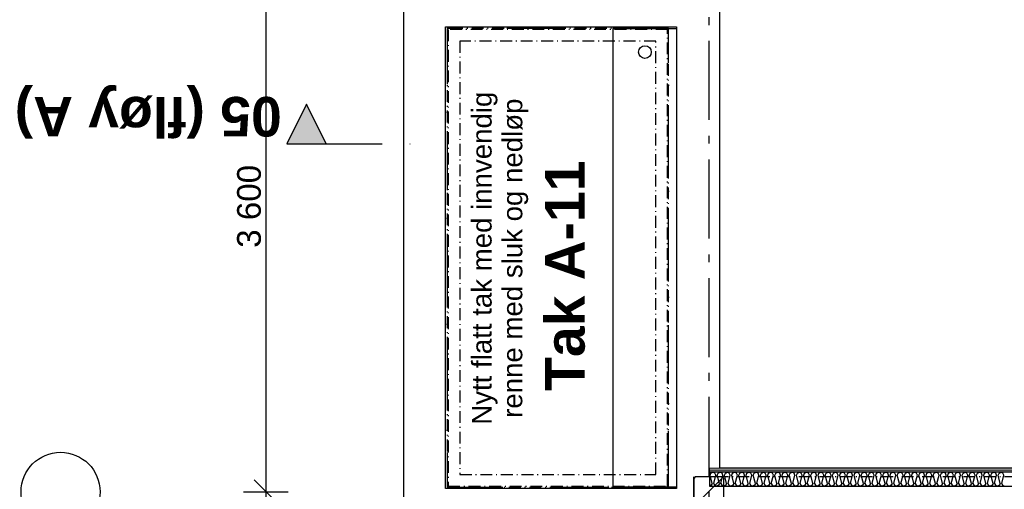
# Model space of a CAD drawing. Header units: millimetres. Extents: x -117798 to 93698, y -182207 to 252400.
# Tile 148 of 222: x -82030 to -75805, y -18601 to -15632. Entities that reach past the tile are written whole.
import ezdxf
from ezdxf.enums import TextEntityAlignment as Align

# ---------------------------------------------------------------- set-up
doc = ezdxf.new("R2010")
doc.units = ezdxf.units.MM
doc.header["$LTSCALE"] = 0.5
doc.header["$MEASUREMENT"] = 0
for name, pattern in [('Akselinje', [1500, 1000, -200, 100, -200]), ('Over snittplan', [260, 150, -50, 10, -50]), ('PLINE', [0]), ('Prikk & stiplet', [1340.555525, 705.555534, -352.777767, 0, -282.222223])]:
    doc.linetypes.add(name, pattern=pattern)
for name, color, linetype in [('0(Nye konstruksjoner)', 7, 'Continuous'), ('222- Søyler', 7, 'Continuous'), ('222- Søyler  (Skravur)', 7, 'Continuous'), ('223- Bjelker', 7, 'Continuous'), ('223- Bjelker(Nye konstruksjoner)', 7, 'Continuous'), ('242- Ikke-bærende innervegger (Skravur)(Nye konstruksjoner)', 7, 'Continuous'), ('242- Ikke-bærende innervegger(Nye konstruksjoner)', 7, 'Continuous'), ('256- Faste himlinger og overflatebehandling(Nye konstruksjoner)', 7, 'Continuous'), ('26-- Yttertak(Nye konstruksjoner)', 7, 'Continuous'), ('262- Taktekking(Nye konstruksjoner)', 7, 'Continuous'), ('82-- Modullinjer', 7, 'Continuous'), ('842-M___1_50 Målsetting bygning(Nye konstruksjoner)', 7, 'Continuous'), ('852- Snittmarkør', 7, 'Continuous'), ('tiltaksgrense', 7, 'Continuous')]:
    doc.layers.add(name, color=color, linetype=linetype)
doc.layers.add('236- Innvendig kledning og overflate(Nye konstruksjoner)', color=7, linetype='Continuous', lineweight=0)
doc.styles.add('GENERATED_STYLE_1', font='arial.ttf')
doc.styles.add('GENERATED_STYLE_4', font='arial.ttf')
doc.linetypes.add('Tiltaksgrense', pattern='A,0,[3,A-2607.112 Plan 2. etasje1.Shx,S=4.761905,R=0,X=0,Y=0],-1200,0', length=1200)
doc.dimstyles.new('GENERATED_STYLE__2', dxfattribs={"dimtxt": 150, "dimasz": 142.5, "dimexe": 0.18, "dimexo": 0.0625, "dimgap": 0, "dimtad": 1, "dimdec": 0, "dimzin": 0, "dimdsep": 46, "dimtxsty": 'GENERATED_STYLE_1', "dimblk": 'ARROWHEAD_6', "dimblk1": 'ARROWHEAD_6', "dimblk2": 'ARROWHEAD_6', "dimcen": 0.09, "dimse1": 1, "dimse2": 1, "dimclrd": 256, "dimclre": 256, "dimclrt": 256, "dimadec": 1, "dimazin": 0, "dimtfac": 1, "dimtdec": 4, "dimtmove": 0, "dimatfit": 3, "dimfxl": 1, "dimtolj": 1, "dimtzin": 0, "dimarcsym": 0})
pattern_1 = [(180, (0, 0), (0, 86.60254), [0, -50]), (180, (-25, -43.3), (0, 86.60254), [0, -50])]

# ---------------------------------------------------------------- blocks, each defined once
blk = doc.blocks.new('*X33')
at = {"layer": '242- Ikke-bærende innervegger (Skravur)(Nye konstruksjoner)', "linetype": 'PLINE'}
for p, q in [((-77664.9, -18511.1), (-77659.4, -18498.9)), ((-77651.7, -18563.9), (-77664.9, -18511.1)), ((-77659.4, -18498.9), (-77647, -18491.9)), ((-77634.5, -18498.9), (-77647, -18491.9)), ((-77642.2, -18563.9), (-77629, -18511.1)), ((-77629, -18511.1), (-77634.5, -18498.9)), ((-77619.4, -18511.1), (-77613.9, -18498.9)), ((-77606.2, -18563.9), (-77619.4, -18511.1)), ((-77613.9, -18498.9), (-77601.4, -18491.9)), ((-77589, -18498.9), (-77601.4, -18491.9)), ((-77596.6, -18563.9), (-77583.4, -18511.1)), ((-77583.4, -18511.1), (-77589, -18498.9)), ((-77573.9, -18511.1), (-77568.3, -18498.9)), ((-77560.7, -18563.9), (-77573.9, -18511.1)), ((-77568.3, -18498.9), (-77555.9, -18491.9)), ((-77543.5, -18498.9), (-77555.9, -18491.9)), ((-77551.1, -18563.9), (-77537.9, -18511.1)), ((-77537.9, -18511.1), (-77543.5, -18498.9)), ((-77528.4, -18511.1), (-77522.8, -18498.9)), ((-77515.2, -18563.9), (-77528.4, -18511.1)), ((-77522.8, -18498.9), (-77510.4, -18491.9)), ((-77497.9, -18498.9), (-77510.4, -18491.9)), ((-77505.6, -18563.9), (-77492.4, -18511.1)), ((-77492.4, -18511.1), (-77497.9, -18498.9)), ((-77482.8, -18511.1), (-77477.3, -18498.9)), ((-77469.6, -18563.9), (-77482.8, -18511.1)), ((-77477.3, -18498.9), (-77464.8, -18491.9)), ((-77452.4, -18498.9), (-77464.8, -18491.9)), ((-77460.1, -18563.9), (-77446.9, -18511.1)), ((-77446.9, -18511.1), (-77452.4, -18498.9)), ((-77437.3, -18511.1), (-77431.8, -18498.9)), ((-77424.1, -18563.9), (-77437.3, -18511.1)), ((-77431.8, -18498.9), (-77419.3, -18491.9)), ((-77406.9, -18498.9), (-77419.3, -18491.9)), ((-77414.5, -18563.9), (-77401.3, -18511.1)), ((-77401.3, -18511.1), (-77406.9, -18498.9)), ((-77391.8, -18511.1), (-77386.2, -18498.9)), ((-77378.6, -18563.9), (-77391.8, -18511.1)), ((-77386.2, -18498.9), (-77373.8, -18491.9)), ((-77361.4, -18498.9), (-77373.8, -18491.9)), ((-77369, -18563.9), (-77355.8, -18511.1)), ((-77355.8, -18511.1), (-77361.4, -18498.9)), ((-77346.2, -18511.1), (-77340.7, -18498.9)), ((-77333, -18563.9), (-77346.2, -18511.1)), ((-77340.7, -18498.9), (-77328.3, -18491.9)), ((-77315.8, -18498.9), (-77328.3, -18491.9)), ((-77323.5, -18563.9), (-77310.3, -18511.1)), ((-77310.3, -18511.1), (-77315.8, -18498.9)), ((-77300.7, -18511.1), (-77295.2, -18498.9)), ((-77287.5, -18563.9), (-77300.7, -18511.1)), ((-77295.2, -18498.9), (-77282.7, -18491.9)), ((-77270.3, -18498.9), (-77282.7, -18491.9)), ((-77278, -18563.9), (-77264.8, -18511.1)), ((-77264.8, -18511.1), (-77270.3, -18498.9)), ((-77255.2, -18511.1), (-77249.6, -18498.9)), ((-77242, -18563.9), (-77255.2, -18511.1)), ((-77249.6, -18498.9), (-77237.2, -18491.9)), ((-77224.8, -18498.9), (-77237.2, -18491.9)), ((-77232.4, -18563.9), (-77219.2, -18511.1)), ((-77219.2, -18511.1), (-77224.8, -18498.9)), ((-77209.7, -18511.1), (-77204.1, -18498.9)), ((-77196.5, -18563.9), (-77209.7, -18511.1)), ((-77204.1, -18498.9), (-77191.7, -18491.9)), ((-77179.2, -18498.9), (-77191.7, -18491.9)), ((-77186.9, -18563.9), (-77173.7, -18511.1)), ((-77173.7, -18511.1), (-77179.2, -18498.9)), ((-77164.1, -18511.1), (-77158.6, -18498.9)), ((-77150.9, -18563.9), (-77164.1, -18511.1)), ((-77158.6, -18498.9), (-77146.2, -18491.9)), ((-77133.7, -18498.9), (-77146.2, -18491.9)), ((-77141.4, -18563.9), (-77128.2, -18511.1)), ((-77128.2, -18511.1), (-77133.7, -18498.9)), ((-77118.6, -18511.1), (-77113.1, -18498.9)), ((-77105.4, -18563.9), (-77118.6, -18511.1)), ((-77113.1, -18498.9), (-77100.6, -18491.9)), ((-77088.2, -18498.9), (-77100.6, -18491.9)), ((-77095.8, -18563.9), (-77082.6, -18511.1)), ((-77082.6, -18511.1), (-77088.2, -18498.9)), ((-77073.1, -18511.1), (-77067.5, -18498.9)), ((-77059.9, -18563.9), (-77073.1, -18511.1)), ((-77067.5, -18498.9), (-77055.1, -18491.9)), ((-77042.7, -18498.9), (-77055.1, -18491.9)), ((-77050.3, -18563.9), (-77037.1, -18511.1)), ((-77037.1, -18511.1), (-77042.7, -18498.9)), ((-77027.6, -18511.1), (-77022, -18498.9)), ((-77014.4, -18563.9), (-77027.6, -18511.1)), ((-77022, -18498.9), (-77009.6, -18491.9)), ((-76997.1, -18498.9), (-77009.6, -18491.9)), ((-77004.8, -18563.9), (-76991.6, -18511.1)), ((-76991.6, -18511.1), (-76997.1, -18498.9)), ((-76982, -18511.1), (-76976.5, -18498.9)), ((-76968.8, -18563.9), (-76982, -18511.1)), ((-76976.5, -18498.9), (-76964, -18491.9)), ((-76951.6, -18498.9), (-76964, -18491.9)), ((-76959.3, -18563.9), (-76946.1, -18511.1)), ((-76946.1, -18511.1), (-76951.6, -18498.9)), ((-76936.5, -18511.1), (-76931, -18498.9)), ((-76923.3, -18563.9), (-76936.5, -18511.1)), ((-76931, -18498.9), (-76918.5, -18491.9)), ((-76906.1, -18498.9), (-76918.5, -18491.9)), ((-76913.7, -18563.9), (-76900.5, -18511.1)), ((-76900.5, -18511.1), (-76906.1, -18498.9)), ((-76891, -18511.1), (-76885.4, -18498.9)), ((-76877.8, -18563.9), (-76891, -18511.1)), ((-76885.4, -18498.9), (-76873, -18491.9)), ((-76860.6, -18498.9), (-76873, -18491.9)), ((-76868.2, -18563.9), (-76855, -18511.1)), ((-76855, -18511.1), (-76860.6, -18498.9)), ((-76845.4, -18511.1), (-76839.9, -18498.9)), ((-76832.2, -18563.9), (-76845.4, -18511.1)), ((-76839.9, -18498.9), (-76827.5, -18491.9)), ((-76815, -18498.9), (-76827.5, -18491.9)), ((-76822.7, -18563.9), (-76809.5, -18511.1)), ((-76809.5, -18511.1), (-76815, -18498.9)), ((-76799.9, -18511.1), (-76794.4, -18498.9)), ((-76786.7, -18563.9), (-76799.9, -18511.1)), ((-76794.4, -18498.9), (-76781.9, -18491.9)), ((-76769.5, -18498.9), (-76781.9, -18491.9)), ((-76777.2, -18563.9), (-76764, -18511.1)), ((-76764, -18511.1), (-76769.5, -18498.9)), ((-76754.4, -18511.1), (-76748.8, -18498.9)), ((-76741.2, -18563.9), (-76754.4, -18511.1)), ((-76748.8, -18498.9), (-76736.4, -18491.9)), ((-76724, -18498.9), (-76736.4, -18491.9)), ((-76731.6, -18563.9), (-76718.4, -18511.1)), ((-76718.4, -18511.1), (-76724, -18498.9)), ((-76708.9, -18511.1), (-76703.3, -18498.9)), ((-76695.7, -18563.9), (-76708.9, -18511.1)), ((-76703.3, -18498.9), (-76690.9, -18491.9)), ((-76678.4, -18498.9), (-76690.9, -18491.9)), ((-76686.1, -18563.9), (-76672.9, -18511.1)), ((-76672.9, -18511.1), (-76678.4, -18498.9)), ((-76663.3, -18511.1), (-76657.8, -18498.9)), ((-76650.1, -18563.9), (-76663.3, -18511.1)), ((-76657.8, -18498.9), (-76645.4, -18491.9)), ((-76632.9, -18498.9), (-76645.4, -18491.9)), ((-76640.6, -18563.9), (-76627.4, -18511.1)), ((-76627.4, -18511.1), (-76632.9, -18498.9)), ((-76617.8, -18511.1), (-76612.3, -18498.9)), ((-76604.6, -18563.9), (-76617.8, -18511.1)), ((-76612.3, -18498.9), (-76599.8, -18491.9)), ((-76587.4, -18498.9), (-76599.8, -18491.9)), ((-76595, -18563.9), (-76581.8, -18511.1)), ((-76581.8, -18511.1), (-76587.4, -18498.9)), ((-76572.3, -18511.1), (-76566.7, -18498.9)), ((-76559.1, -18563.9), (-76572.3, -18511.1)), ((-76566.7, -18498.9), (-76554.3, -18491.9)), ((-76541.9, -18498.9), (-76554.3, -18491.9)), ((-76549.5, -18563.9), (-76536.3, -18511.1)), ((-76536.3, -18511.1), (-76541.9, -18498.9)), ((-76526.8, -18511.1), (-76521.2, -18498.9)), ((-76513.6, -18563.9), (-76526.8, -18511.1)), ((-76521.2, -18498.9), (-76508.8, -18491.9)), ((-76496.3, -18498.9), (-76508.8, -18491.9)), ((-76504, -18563.9), (-76490.8, -18511.1)), ((-76490.8, -18511.1), (-76496.3, -18498.9)), ((-76481.2, -18511.1), (-76475.7, -18498.9)), ((-76468, -18563.9), (-76481.2, -18511.1)), ((-76475.7, -18498.9), (-76463.2, -18491.9)), ((-76450.8, -18498.9), (-76463.2, -18491.9)), ((-76458.5, -18563.9), (-76445.3, -18511.1)), ((-76445.3, -18511.1), (-76450.8, -18498.9)), ((-76435.7, -18511.1), (-76430.2, -18498.9)), ((-76422.5, -18563.9), (-76435.7, -18511.1)), ((-76430.2, -18498.9), (-76417.7, -18491.9)), ((-76405.3, -18498.9), (-76417.7, -18491.9)), ((-76412.9, -18563.9), (-76399.7, -18511.1)), ((-76399.7, -18511.1), (-76405.3, -18498.9)), ((-76390.2, -18511.1), (-76384.6, -18498.9)), ((-76377, -18563.9), (-76390.2, -18511.1)), ((-76384.6, -18498.9), (-76372.2, -18491.9)), ((-76359.8, -18498.9), (-76372.2, -18491.9)), ((-76367.4, -18563.9), (-76354.2, -18511.1)), ((-76354.2, -18511.1), (-76359.8, -18498.9)), ((-76344.6, -18511.1), (-76339.1, -18498.9)), ((-76331.4, -18563.9), (-76344.6, -18511.1)), ((-76339.1, -18498.9), (-76326.7, -18491.9)), ((-76314.2, -18498.9), (-76326.7, -18491.9)), ((-76321.9, -18563.9), (-76308.7, -18511.1)), ((-76308.7, -18511.1), (-76314.2, -18498.9)), ((-76299.1, -18511.1), (-76293.6, -18498.9)), ((-76285.9, -18563.9), (-76299.1, -18511.1)), ((-76293.6, -18498.9), (-76281.1, -18491.9)), ((-76268.7, -18498.9), (-76281.1, -18491.9)), ((-76276.4, -18563.9), (-76263.2, -18511.1)), ((-76263.2, -18511.1), (-76268.7, -18498.9)), ((-76253.6, -18511.1), (-76248, -18498.9)), ((-76240.4, -18563.9), (-76253.6, -18511.1)), ((-76248, -18498.9), (-76235.6, -18491.9)), ((-76223.2, -18498.9), (-76235.6, -18491.9)), ((-76230.8, -18563.9), (-76217.6, -18511.1)), ((-76217.6, -18511.1), (-76223.2, -18498.9)), ((-76208.1, -18511.1), (-76202.5, -18498.9)), ((-76194.9, -18563.9), (-76208.1, -18511.1)), ((-76202.5, -18498.9), (-76190.1, -18491.9)), ((-76177.6, -18498.9), (-76190.1, -18491.9)), ((-76185.3, -18563.9), (-76172.1, -18511.1)), ((-76172.1, -18511.1), (-76177.6, -18498.9)), ((-76162.5, -18511.1), (-76157, -18498.9)), ((-76149.3, -18563.9), (-76162.5, -18511.1)), ((-76157, -18498.9), (-76144.6, -18491.9)), ((-76132.1, -18498.9), (-76144.6, -18491.9)), ((-76139.8, -18563.9), (-76126.6, -18511.1)), ((-76126.6, -18511.1), (-76132.1, -18498.9)), ((-76117, -18511.1), (-76111.5, -18498.9)), ((-76103.8, -18563.9), (-76117, -18511.1)), ((-76111.5, -18498.9), (-76099, -18491.9)), ((-76086.6, -18498.9), (-76099, -18491.9)), ((-76094.2, -18563.9), (-76081, -18511.1)), ((-76081, -18511.1), (-76086.6, -18498.9)), ((-76071.5, -18511.1), (-76065.9, -18498.9)), ((-76058.3, -18563.9), (-76071.5, -18511.1)), ((-76065.9, -18498.9), (-76053.5, -18491.9)), ((-76041.1, -18498.9), (-76053.5, -18491.9)), ((-76048.7, -18563.9), (-76035.5, -18511.1)), ((-76035.5, -18511.1), (-76041.1, -18498.9)), ((-76026, -18511.1), (-76020.4, -18498.9)), ((-76012.8, -18563.9), (-76026, -18511.1)), ((-76020.4, -18498.9), (-76008, -18491.9)), ((-75995.5, -18498.9), (-76008, -18491.9)), ((-76003.2, -18563.9), (-75990, -18511.1)), ((-75990, -18511.1), (-75995.5, -18498.9)), ((-75980.4, -18511.1), (-75974.9, -18498.9)), ((-75967.2, -18563.9), (-75980.4, -18511.1)), ((-75974.9, -18498.9), (-75962.4, -18491.9)), ((-75950, -18498.9), (-75962.4, -18491.9)), ((-75957.7, -18563.9), (-75944.5, -18511.1)), ((-75944.5, -18511.1), (-75950, -18498.9)), ((-75934.9, -18511.1), (-75929.3, -18498.9)), ((-75921.7, -18563.9), (-75934.9, -18511.1)), ((-75929.3, -18498.9), (-75916.9, -18491.9)), ((-75904.5, -18498.9), (-75916.9, -18491.9)), ((-75912.1, -18563.9), (-75898.9, -18511.1)), ((-75898.9, -18511.1), (-75904.5, -18498.9)), ((-75889.4, -18511.1), (-75883.8, -18498.9)), ((-75876.2, -18563.9), (-75889.4, -18511.1)), ((-75883.8, -18498.9), (-75871.4, -18491.9)), ((-75859, -18498.9), (-75871.4, -18491.9)), ((-75866.6, -18563.9), (-75853.4, -18511.1)), ((-75853.4, -18511.1), (-75859, -18498.9)), ((-75843.8, -18511.1), (-75838.3, -18498.9)), ((-75830.6, -18563.9), (-75843.8, -18511.1)), ((-75838.3, -18498.9), (-75825.9, -18491.9)), ((-75813.4, -18498.9), (-75825.9, -18491.9)), ((-75821.1, -18563.9), (-75807.9, -18511.1)), ((-75807.9, -18511.1), (-75813.4, -18498.9)), ((-77657.3, -18576), (-77668.2, -18581.2)), ((-77651.7, -18563.9), (-77657.3, -18576)), ((-77642.2, -18563.9), (-77636.6, -18576)), ((-77636.6, -18576), (-77624.2, -18581.9)), ((-77611.8, -18576), (-77624.2, -18581.9)), ((-77606.2, -18563.9), (-77611.8, -18576)), ((-77596.6, -18563.9), (-77591.1, -18576)), ((-77591.1, -18576), (-77578.7, -18581.9)), ((-77566.2, -18576), (-77578.7, -18581.9)), ((-77560.7, -18563.9), (-77566.2, -18576)), ((-77551.1, -18563.9), (-77545.6, -18576)), ((-77545.6, -18576), (-77533.1, -18581.9)), ((-77520.7, -18576), (-77533.1, -18581.9)), ((-77515.2, -18563.9), (-77520.7, -18576)), ((-77505.6, -18563.9), (-77500, -18576)), ((-77500, -18576), (-77487.6, -18581.9)), ((-77475.2, -18576), (-77487.6, -18581.9)), ((-77469.6, -18563.9), (-77475.2, -18576)), ((-77460.1, -18563.9), (-77454.5, -18576)), ((-77454.5, -18576), (-77442.1, -18581.9)), ((-77429.7, -18576), (-77442.1, -18581.9)), ((-77424.1, -18563.9), (-77429.7, -18576)), ((-77414.5, -18563.9), (-77409, -18576)), ((-77409, -18576), (-77396.6, -18581.9)), ((-77384.1, -18576), (-77396.6, -18581.9)), ((-77378.6, -18563.9), (-77384.1, -18576)), ((-77369, -18563.9), (-77363.5, -18576)), ((-77363.5, -18576), (-77351, -18581.9)), ((-77338.6, -18576), (-77351, -18581.9)), ((-77333, -18563.9), (-77338.6, -18576)), ((-77323.5, -18563.9), (-77317.9, -18576)), ((-77317.9, -18576), (-77305.5, -18581.9)), ((-77293.1, -18576), (-77305.5, -18581.9)), ((-77287.5, -18563.9), (-77293.1, -18576)), ((-77278, -18563.9), (-77272.4, -18576)), ((-77272.4, -18576), (-77260, -18581.9)), ((-77247.5, -18576), (-77260, -18581.9)), ((-77242, -18563.9), (-77247.5, -18576)), ((-77232.4, -18563.9), (-77226.9, -18576)), ((-77226.9, -18576), (-77214.4, -18581.9)), ((-77202, -18576), (-77214.4, -18581.9)), ((-77196.5, -18563.9), (-77202, -18576)), ((-77186.9, -18563.9), (-77181.4, -18576)), ((-77181.4, -18576), (-77168.9, -18581.9)), ((-77156.5, -18576), (-77168.9, -18581.9)), ((-77150.9, -18563.9), (-77156.5, -18576)), ((-77141.4, -18563.9), (-77135.8, -18576)), ((-77135.8, -18576), (-77123.4, -18581.9)), ((-77111, -18576), (-77123.4, -18581.9)), ((-77105.4, -18563.9), (-77111, -18576)), ((-77095.8, -18563.9), (-77090.3, -18576)), ((-77090.3, -18576), (-77077.9, -18581.9)), ((-77065.4, -18576), (-77077.9, -18581.9)), ((-77059.9, -18563.9), (-77065.4, -18576)), ((-77050.3, -18563.9), (-77044.8, -18576)), ((-77044.8, -18576), (-77032.3, -18581.9)), ((-77019.9, -18576), (-77032.3, -18581.9)), ((-77014.4, -18563.9), (-77019.9, -18576)), ((-77004.8, -18563.9), (-76999.2, -18576)), ((-76999.2, -18576), (-76986.8, -18581.9)), ((-76974.4, -18576), (-76986.8, -18581.9)), ((-76968.8, -18563.9), (-76974.4, -18576)), ((-76959.3, -18563.9), (-76953.7, -18576)), ((-76953.7, -18576), (-76941.3, -18581.9)), ((-76928.8, -18576), (-76941.3, -18581.9)), ((-76923.3, -18563.9), (-76928.8, -18576)), ((-76913.7, -18563.9), (-76908.2, -18576)), ((-76908.2, -18576), (-76895.8, -18581.9)), ((-76883.3, -18576), (-76895.8, -18581.9)), ((-76877.8, -18563.9), (-76883.3, -18576)), ((-76868.2, -18563.9), (-76862.7, -18576)), ((-76862.7, -18576), (-76850.2, -18581.9)), ((-76837.8, -18576), (-76850.2, -18581.9)), ((-76832.2, -18563.9), (-76837.8, -18576)), ((-76822.7, -18563.9), (-76817.1, -18576)), ((-76817.1, -18576), (-76804.7, -18581.9)), ((-76792.3, -18576), (-76804.7, -18581.9)), ((-76786.7, -18563.9), (-76792.3, -18576)), ((-76777.2, -18563.9), (-76771.6, -18576)), ((-76771.6, -18576), (-76759.2, -18581.9)), ((-76746.7, -18576), (-76759.2, -18581.9)), ((-76741.2, -18563.9), (-76746.7, -18576)), ((-76731.6, -18563.9), (-76726.1, -18576)), ((-76726.1, -18576), (-76713.6, -18581.9)), ((-76701.2, -18576), (-76713.6, -18581.9)), ((-76695.7, -18563.9), (-76701.2, -18576)), ((-76686.1, -18563.9), (-76680.6, -18576)), ((-76680.6, -18576), (-76668.1, -18581.9)), ((-76655.7, -18576), (-76668.1, -18581.9)), ((-76650.1, -18563.9), (-76655.7, -18576)), ((-76640.6, -18563.9), (-76635, -18576)), ((-76635, -18576), (-76622.6, -18581.9)), ((-76610.2, -18576), (-76622.6, -18581.9)), ((-76604.6, -18563.9), (-76610.2, -18576)), ((-76595, -18563.9), (-76589.5, -18576)), ((-76589.5, -18576), (-76577.1, -18581.9)), ((-76564.6, -18576), (-76577.1, -18581.9)), ((-76559.1, -18563.9), (-76564.6, -18576)), ((-76549.5, -18563.9), (-76544, -18576)), ((-76544, -18576), (-76531.5, -18581.9)), ((-76519.1, -18576), (-76531.5, -18581.9)), ((-76513.6, -18563.9), (-76519.1, -18576)), ((-76504, -18563.9), (-76498.4, -18576)), ((-76498.4, -18576), (-76486, -18581.9)), ((-76473.6, -18576), (-76486, -18581.9)), ((-76468, -18563.9), (-76473.6, -18576)), ((-76458.5, -18563.9), (-76452.9, -18576)), ((-76452.9, -18576), (-76440.5, -18581.9)), ((-76428, -18576), (-76440.5, -18581.9)), ((-76422.5, -18563.9), (-76428, -18576)), ((-76412.9, -18563.9), (-76407.4, -18576)), ((-76407.4, -18576), (-76395, -18581.9)), ((-76382.5, -18576), (-76395, -18581.9)), ((-76377, -18563.9), (-76382.5, -18576)), ((-76367.4, -18563.9), (-76361.9, -18576)), ((-76361.9, -18576), (-76349.4, -18581.9)), ((-76337, -18576), (-76349.4, -18581.9)), ((-76331.4, -18563.9), (-76337, -18576)), ((-76321.9, -18563.9), (-76316.3, -18576)), ((-76316.3, -18576), (-76303.9, -18581.9)), ((-76291.5, -18576), (-76303.9, -18581.9)), ((-76285.9, -18563.9), (-76291.5, -18576)), ((-76276.4, -18563.9), (-76270.8, -18576)), ((-76270.8, -18576), (-76258.4, -18581.9)), ((-76245.9, -18576), (-76258.4, -18581.9)), ((-76240.4, -18563.9), (-76245.9, -18576)), ((-76230.8, -18563.9), (-76225.3, -18576)), ((-76225.3, -18576), (-76212.8, -18581.9)), ((-76200.4, -18576), (-76212.8, -18581.9)), ((-76194.9, -18563.9), (-76200.4, -18576)), ((-76185.3, -18563.9), (-76179.7, -18576)), ((-76179.7, -18576), (-76167.3, -18581.9)), ((-76154.9, -18576), (-76167.3, -18581.9)), ((-76149.3, -18563.9), (-76154.9, -18576)), ((-76139.8, -18563.9), (-76134.2, -18576)), ((-76134.2, -18576), (-76121.8, -18581.9)), ((-76109.4, -18576), (-76121.8, -18581.9)), ((-76103.8, -18563.9), (-76109.4, -18576)), ((-76094.2, -18563.9), (-76088.7, -18576)), ((-76088.7, -18576), (-76076.3, -18581.9)), ((-76063.8, -18576), (-76076.3, -18581.9)), ((-76058.3, -18563.9), (-76063.8, -18576)), ((-76048.7, -18563.9), (-76043.2, -18576)), ((-76043.2, -18576), (-76030.7, -18581.9)), ((-76018.3, -18576), (-76030.7, -18581.9)), ((-76012.8, -18563.9), (-76018.3, -18576)), ((-76003.2, -18563.9), (-75997.6, -18576)), ((-75997.6, -18576), (-75985.2, -18581.9)), ((-75972.8, -18576), (-75985.2, -18581.9)), ((-75967.2, -18563.9), (-75972.8, -18576)), ((-75957.7, -18563.9), (-75952.1, -18576)), ((-75952.1, -18576), (-75939.7, -18581.9)), ((-75927.2, -18576), (-75939.7, -18581.9)), ((-75921.7, -18563.9), (-75927.2, -18576)), ((-75912.1, -18563.9), (-75906.6, -18576)), ((-75906.6, -18576), (-75894.2, -18581.9)), ((-75881.7, -18576), (-75894.2, -18581.9)), ((-75876.2, -18563.9), (-75881.7, -18576)), ((-75866.6, -18563.9), (-75861.1, -18576)), ((-75861.1, -18576), (-75848.6, -18581.9)), ((-75836.2, -18576), (-75848.6, -18581.9)), ((-75830.6, -18563.9), (-75836.2, -18576)), ((-75821.1, -18563.9), (-75815.5, -18576)), ((-75815.5, -18576), (-75803.1, -18581.9))]:
    blk.add_line(p, q, dxfattribs=at)
blk = doc.blocks.new('Standard grid marker[91]', base_point=(-77673.2, 26434.4))
at = {"layer": '82-- Modullinjer', "linetype": 'Akselinje'}
blk.add_line((-77673.2, 26234.4), (-77673.2, -50374.4), dxfattribs=at)
at = {"layer": '82-- Modullinjer', "style": 'GENERATED_STYLE_4'}
for tag, p in [('AC_MarkerText_1_0', (-77800.7, 26644.4)), ('AC_MarkerText_1_1', (-77800.7, -50864.4))]:
    blk.add_attdef(tag, text='', height=175, rotation=90, dxfattribs=at).set_placement(p, align=Align.TOP_CENTER)
blk = doc.blocks.new('Standard grid marker[204]', base_point=(20939.5, -18616.9))
at = {"layer": '82-- Modullinjer', "linetype": 'PLINE'}
blk.add_circle((-81771.3, -18616.9), 250, dxfattribs=at)
at = {"layer": '82-- Modullinjer', "style": 'GENERATED_STYLE_4'}
for tag, p in [('AC_MarkerText_1_1', (-81898.8, -18656.9)), ('AC_MarkerText_1_0', (21062, -18656.9))]:
    blk.add_attdef(tag, text='', height=175, rotation=90, dxfattribs=at).set_placement(p, align=Align.TOP_CENTER)
blk = doc.blocks.new('*D982')
at = {"layer": '842-M___1_50 Målsetting bygning(Nye konstruksjoner)', "linetype": 'PLINE'}
for p, q in [((-80398.2, -15091.9), (-80548.2, -14941.9)), ((-80613.8, -15016.9), (-80332.5, -15016.9)), ((-80473.2, -15016.9), (-80473.2, -18616.9)), ((-80398.2, -18691.9), (-80548.2, -18541.9)), ((-80613.8, -18616.9), (-80332.5, -18616.9))]:
    blk.add_line(p, q, dxfattribs=at)
at = {"layer": '842-M___1_50 Målsetting bygning(Nye konstruksjoner)', "insert": (-80503.2, -17074.3), "char_height": 150, "attachment_point": 7, "rotation": 90, "style": 'GENERATED_STYLE_1'}
blk.add_mtext('\\A1;{\\pql;\\fArial|b0|i0|c0|p0;\\W1.000000;3\xa0600}', dxfattribs=at)
blk = doc.blocks.new('ARROWHEAD_6')
at = {"linetype": 'Continuous'}
for p, q in [((-0.5, -0.5), (0.5, 0.5)), ((0, 0), (-1, 0))]:
    blk.add_line(p, q, dxfattribs=at)
blk = doc.blocks.new('*D983')
at = {"layer": '842-M___1_50 Målsetting bygning(Nye konstruksjoner)', "linetype": 'PLINE'}
for p, q in [((-80398.2, -18691.9), (-80548.2, -18541.9)), ((-80613.8, -18616.9), (-80332.5, -18616.9)), ((-80473.2, -18616.9), (-80473.2, -22216.9)), ((-80398.2, -22291.9), (-80548.2, -22141.9)), ((-80613.8, -22216.9), (-80332.5, -22216.9))]:
    blk.add_line(p, q, dxfattribs=at)
at = {"layer": '842-M___1_50 Målsetting bygning(Nye konstruksjoner)', "insert": (-80503.2, -20674.3), "char_height": 150, "attachment_point": 7, "rotation": 90, "style": 'GENERATED_STYLE_1'}
blk.add_mtext('\\A1;{\\pql;\\fArial|b0|i0|c0|p0;\\W1.000000;3\xa0600}', dxfattribs=at)

msp = doc.modelspace()

# ---------------------------------------------------------------- hatches: boundary and pattern name
at = {"layer": '222- Søyler  (Skravur)', "linetype": 'Continuous'}
h = msp.add_hatch(dxfattribs=at)
h.set_pattern_fill('Skrålinjer_3', color=256, style=0, pattern_type=2)
h.set_pattern_definition([(45, (0, 0), (-127.2792, 127.2792), [])])
h.paths.add_polyline_path([(-77578.2, -18701.9), (-77578.2, -18531.9), (-77588.2, -18521.9), (-77758.2, -18521.9), (-77768.2, -18531.9), (-77768.2, -18701.9), (-77758.2, -18711.9), (-77588.2, -18711.9)])
at = {"layer": '242- Ikke-bærende innervegger (Skravur)(Nye konstruksjoner)', "linetype": 'Continuous'}
h = msp.add_hatch(dxfattribs=at)
h.set_pattern_fill('Gips', color=256, style=0, pattern_type=2)
h.set_pattern_definition(pattern_1)
h.paths.add_polyline_path([(-68773.2, -18466.9), (-77668.2, -18466.9), (-77668.2, -18479.4), (-68773.2, -18479.4)])
h = msp.add_hatch(dxfattribs=at)
h.set_pattern_fill('Gips', color=256, style=0, pattern_type=2)
h.set_pattern_definition(pattern_1)
h.paths.add_polyline_path([(-68773.2, -18479.4), (-77668.2, -18479.4), (-77668.2, -18491.9), (-68773.2, -18491.9)])
at = {"layer": '852- Snittmarkør', "linetype": 'Continuous'}
msp.add_hatch(color=256, dxfattribs=at).paths.add_polyline_path([(-80341.3, -16416.9), (-80091.3, -16416.9), (-80216.3, -16166.9)])

# ---------------------------------------------------------------- linework, layer by layer
at = {"layer": '222- Søyler', "linetype": 'PLINE', "flags": 128}
msp.add_lwpolyline([(-77578.2, -18701.9), (-77578.2, -18531.9), (-77588.2, -18521.9), (-77758.2, -18521.9), (-77768.2, -18531.9), (-77768.2, -18701.9), (-77758.2, -18711.9), (-77588.2, -18711.9)], close=True, dxfattribs=at)
at = {"layer": '223- Bjelker', "linetype": 'Over snittplan'}
for p in [(-77768.2, -18711.9), (-64288.2, -18521.9)]:
    msp.add_line(p, (-77768.2, -18521.9), dxfattribs=at)
at = {"layer": '223- Bjelker', "linetype": 'Prikk & stiplet'}
msp.add_line((-77768.2, -18711.9), (-77768.2, -18521.9), dxfattribs=at)
at = {"layer": '223- Bjelker(Nye konstruksjoner)', "linetype": 'Prikk & stiplet'}
for p, q in [((-77927.2, -15686.9), (-79327.2, -15686.9)), ((-79327.2, -15686.9), (-79327.2, -18586.9)), ((-77927.2, -18586.9), (-77927.2, -15686.9)), ((-79327.2, -18586.9), (-77927.2, -18586.9))]:
    msp.add_line(p, q, dxfattribs=at)
at = {"layer": '223- Bjelker(Nye konstruksjoner)', "linetype": 'Over snittplan', "flags": 128}
for points in [[(-77927.2, -15686.9), (-79327.2, -15686.9)], [(-79327.2, -15686.9), (-79327.2, -18586.9)], [(-77933.2, -15692.9), (-79321.2, -15692.9)], [(-79321.2, -15692.9), (-79321.2, -18580.9)], [(-77933.2, -18580.9), (-77933.2, -15692.9)], [(-77927.2, -18586.9), (-77927.2, -15686.9)], [(-78007.2, -15766.9), (-79247.2, -15766.9)], [(-79247.2, -15766.9), (-79247.2, -18506.9)], [(-78007.2, -18506.9), (-78007.2, -15766.9)], [(-79247.2, -18506.9), (-78007.2, -18506.9)], [(-79327.2, -18586.9), (-77927.2, -18586.9)], [(-79321.2, -18580.9), (-77933.2, -18580.9)]]:
    msp.add_lwpolyline(points, dxfattribs=at)
at = {"layer": '236- Innvendig kledning og overflate(Nye konstruksjoner)', "linetype": 'PLINE'}
msp.add_line((-68773.2, -18479.4), (-77668.2, -18479.4), dxfattribs=at)
at = {"layer": '236- Innvendig kledning og overflate(Nye konstruksjoner)', "linetype": 'PLINE', "flags": 128}
for points in [[(-68773.2, -18466.9), (-77668.2, -18466.9)], [(-77668.2, -18466.9), (-77668.2, -18479.4)], [(-77668.2, -18479.4), (-77668.2, -18491.9)]]:
    msp.add_lwpolyline(points, dxfattribs=at)
at = {"layer": '242- Ikke-bærende innervegger(Nye konstruksjoner)', "linetype": 'PLINE'}
msp.add_line((-68773.2, -18491.9), (-77668.2, -18491.9), dxfattribs=at)
at = {"layer": '242- Ikke-bærende innervegger(Nye konstruksjoner)', "linetype": 'PLINE', "flags": 128}
for points in [[(-77668.2, -18491.9), (-77668.2, -18581.9)], [(-77668.2, -18581.9), (-68773.2, -18581.9)]]:
    msp.add_lwpolyline(points, dxfattribs=at)
at = {"layer": '256- Faste himlinger og overflatebehandling(Nye konstruksjoner)', "linetype": 'PLINE', "flags": 128}
for points in [[(-77603.7, -18466.9), (-77603.7, -15111.9)], [(-70928.2, -18466.9), (-77603.7, -18466.9)]]:
    msp.add_lwpolyline(points, dxfattribs=at)
at = {"layer": '26-- Yttertak(Nye konstruksjoner)', "linetype": 'PLINE', "flags": 128}
for points in [[(-79337.2, -18596.9), (-79337.2, -15676.9)], [(-79337.2, -15676.9), (-77877.2, -15676.9)], [(-77877.2, -15676.9), (-77877.2, -18596.9)], [(-77877.2, -18596.9), (-79337.2, -18596.9)]]:
    msp.add_lwpolyline(points, dxfattribs=at)
at = {"layer": '26-- Yttertak(Nye konstruksjoner)', "linetype": 'Continuous'}
msp.add_lwpolyline([(-78277.2, -15686.9), (-77877.2, -15686.9), (-77877.2, -18586.9), (-78277.2, -18586.9)], close=True, dxfattribs=at)
msp.add_circle((-78077.2, -15836.9), 40, dxfattribs=at)
at = {"layer": '852- Snittmarkør', "linetype": 'Prikk & stiplet'}
msp.add_line((-80091.3, -16416.9), (-79466.3, -16416.9), dxfattribs=at)
at = {"layer": '852- Snittmarkør', "linetype": 'PLINE', "flags": 128}
msp.add_lwpolyline([(-80341.3, -16416.9), (-80091.3, -16416.9), (-80216.3, -16166.9)], close=True, dxfattribs=at)
at = {"layer": 'tiltaksgrense', "linetype": 'Tiltaksgrense', "flags": 128}
msp.add_lwpolyline([(-76668.2, 5883.1), (-59978.2, 5883.1), (-59978.2, 3983.1), (-55978.2, 3983.1), (-55978.2, -1216.9), (-59978.2, -1216.9), (-59978.2, -11216.9), (-59478.2, -11216.9), (-59478.2, -35316.9), (-58278.2, -35316.9), (-58278.2, -44011.9), (-59478.2, -44011.9), (-59478.2, -47174.4), (-78673.2, -47174.4), (-78673.2, -18848), (-79601.4, -18848), (-79601.4, -15365.9), (-78229.2, -15365.9), (-78229.2, -11147.2), (-76668.2, -11147.2)], close=True, dxfattribs=at)

# ---------------------------------------------------------------- block references
at = {"layer": '242- Ikke-bærende innervegger(Nye konstruksjoner)'}
msp.add_blockref('*X33', (0, 0), dxfattribs=at)
at = {"layer": '82-- Modullinjer', "linetype": 'PLINE'}
for name, p in [('Standard grid marker[91]', (-77673.2, 26434.4)), ('Standard grid marker[204]', (20939.5, -18616.9))]:
    msp.add_blockref(name, p, dxfattribs=at)

# ---------------------------------------------------------------- texts
at = {"layer": '0(Nye konstruksjoner)', "linetype": 'Continuous', "insert": (-78992.8, -17140), "char_height": 125, "attachment_point": 5, "rotation": 90, "line_spacing_factor": 0.930913, "style": 'GENERATED_STYLE_1'}
msp.add_mtext('\\A1;{\\pqc;\\fArial|b0|i0|c0|p0;\\W1.000000;Nytt flatt tak med innvendig \\P\\pqc;\\fArial|b0|i0|c0|p0;\\W1.000000;renne med \\fArial|b0|i0|c0|p0;\\W1.000000;sluk og \\fArial|b0|i0|c0|p0;\\W1.000000;nedløp}', dxfattribs=at)
at = {"layer": '262- Taktekking(Nye konstruksjoner)', "linetype": 'Continuous', "insert": (-78707.8, -17250.5), "char_height": 250, "attachment_point": 2, "rotation": 90, "style": 'GENERATED_STYLE_4'}
msp.add_mtext('\\A1;{\\pqc;\\fArial|b1|i0|c0|p0;\\W1.000000;Tak A-1\\fArial|b1|i0|c0|p0;\\W1.000000;1}', dxfattribs=at)
at = {"layer": '852- Snittmarkør', "insert": (-82061, -16044.8), "char_height": 250, "attachment_point": 9, "rotation": 180, "style": 'GENERATED_STYLE_4'}
msp.add_mtext('\\A1;{\\pqr;\\pt0;\\fArial|b1|i0|c0|p0;\\W1.000000;05 (fløy A)}', dxfattribs=at)

# ---------------------------------------------------------------- dimensions: what is measured, and where the dimension line sits
at = {"layer": '842-M___1_50 Målsetting bygning(Nye konstruksjoner)', "linetype": 'Continuous'}
for base, p1, p2, picture, middle in [((-80473.2, -18616.9), (-81473.2, -15016.9), (-81473.2, -18616.9), '*D982', (-80578.2, -16817)), ((-80473.2, -22216.9), (-81473.2, -18616.9), (-81473.2, -22216.9), '*D983', (-80578.2, -20417))]:
    dim = msp.add_linear_dim(base=base, p1=p1, p2=p2, angle=270, dimstyle='GENERATED_STYLE__2', dxfattribs=at)
    dim.commit()
    dim.dimension.update_dxf_attribs({"geometry": picture, "text_midpoint": middle, "dimtype": 160, "text_rotation": 90})

doc.saveas('drawing.dxf')
